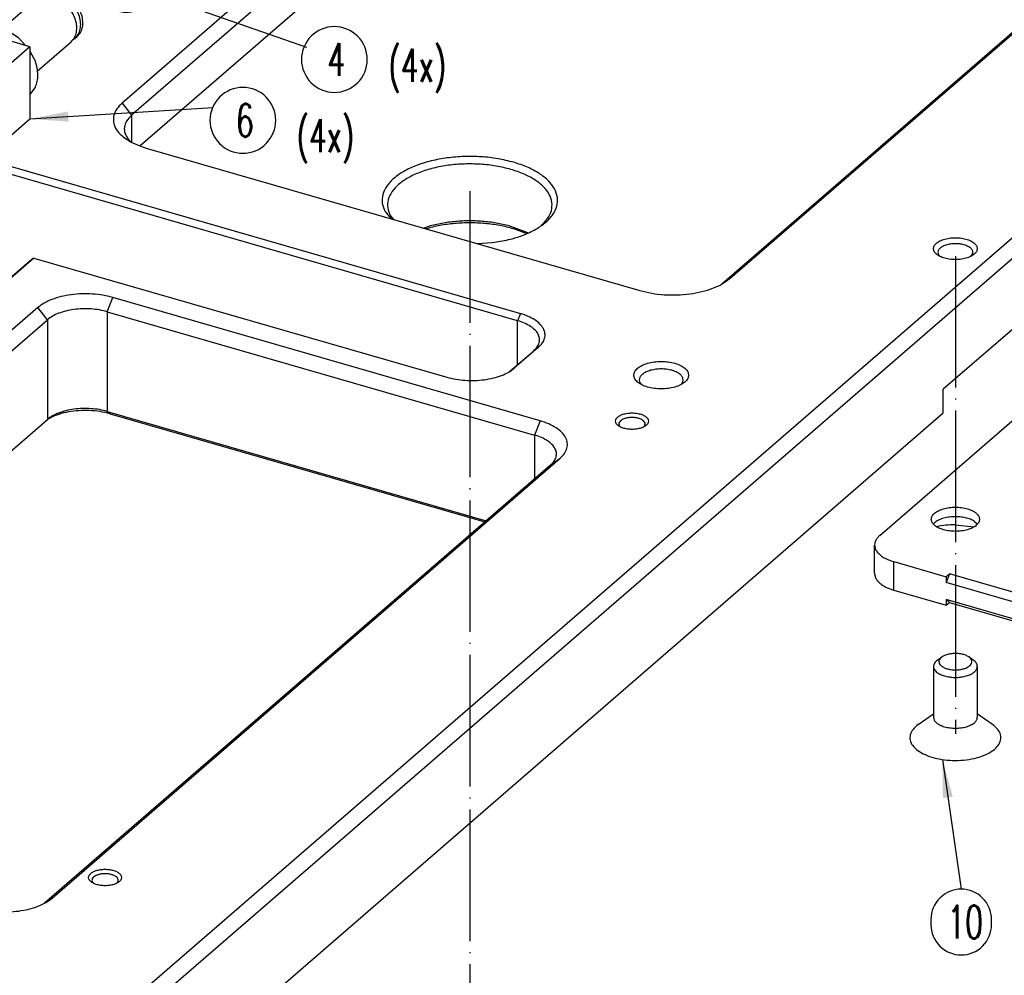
# Model space of a CAD drawing. Header units: inches. Extents: x 0 to 882, y 0 to 559.
# Tile 7 of 22: x 449 to 538, y 220 to 308. Entities that reach past the tile are written whole.
import ezdxf

# ---------------------------------------------------------------- set-up
doc = ezdxf.new("R2010")
doc.units = ezdxf.units.IN
doc.linetypes.add('DOT_CENTER', pattern=[14, 12, -1, 0, -1])
doc.layers.add('1', color=7, linetype='Continuous')
doc.styles.add('CONVERTER_12', font='txt.shx', dxfattribs={"width": 0.63})
doc.dimstyles.get("Standard").update_dxf_attribs({"dimtxt": 0.18, "dimasz": 0.18, "dimexe": 0.18, "dimexo": 0.0625, "dimgap": 0.09, "dimtad": 0, "dimtih": 1, "dimtoh": 1, "dimdec": 4, "dimzin": 0, "dimdsep": 46, "dimtxsty": 'Standard', "dimcen": 0.09, "dimadec": 0, "dimazin": 0, "dimtfac": 1, "dimtdec": 4, "dimtofl": 0, "dimtmove": 0, "dimatfit": 3, "dimfxl": 1, "dimtolj": 1, "dimtzin": 0, "dimarcsym": 0})

# ---------------------------------------------------------------- blocks, each defined once
blk = doc.blocks.new('E7018-24104', base_point=(183.177, 199.855))
at = {"color": 7, "linetype": 'Continuous'}
for p, q in [((683.422, 412.615), (450.622, 211.005)), ((451.488, 209.888), (684.288, 411.499)), ((532.988, 364.936), (457.988, 299.984)), ((533.854, 363.82), (458.854, 298.868)), ((533.854, 360.356), (459.626, 296.072)), ((513.413, 283.984), (588.413, 348.936)), ((512.698, 283.498), (587.547, 348.32)), ((602.888, 334.51), (532.888, 273.888)), ((458.565, 296.661), (458.753, 296.47)), ((460.184, 295.886), (505.217, 282.886)), ((445.382, 294.905), (494.311, 280.78)), ((494.061, 280.131), (444.757, 294.364)), ((481.973, 290.083), (482.503, 289.443)), ((482.456, 289.714), (482.737, 289.375)), ((485.951, 288.736), (485.521, 288.572)), ((494.986, 288.147), (493.451, 288.736)), ((494.829, 288.087), (493.701, 288.52)), ((490.398, 287.164), (491.771, 287.254)), ((442.423, 279.411), (449.756, 285.762)), ((449.939, 285.853), (442.639, 279.531)), ((449.939, 285.853), (449.756, 285.762)), ((449.939, 285.853), (487.611, 274.978)), ((532.445, 286.151), (532.572, 286.021)), ((535.43, 286.037), (535.577, 286.253)), ((496.103, 271.002), (457.132, 282.252)), ((450.301, 281.337), (403.961, 241.206)), ((404.827, 240.09), (451.167, 280.221)), ((456.632, 280.953), (495.603, 269.703)), ((495.958, 277.707), (493.758, 275.802)), ((493.334, 275.502), (495.525, 277.399)), ((505.226, 274.475), (505.376, 274.317)), ((509.003, 274.359), (509.141, 274.603)), ((532.888, 271.723), (532.888, 273.888)), ((451.158, 271.12), (451.45, 271.286)), ((451.488, 201.228), (532.888, 271.723)), ((456.632, 271.86), (491.192, 261.883)), ((456.882, 271.644), (491.067, 261.775)), ((410.952, 236.301), (451.167, 271.128)), ((503.353, 270.525), (503.417, 270.464)), ((505.6, 270.485), (505.636, 270.525)), ((497.067, 266.971), (450.921, 227.008)), ((451.593, 227.456), (497.933, 267.587)), ((455.293, 228.904), (455.357, 228.843)), ((457.54, 228.864), (457.576, 228.904))]:
    blk.add_line(p, q, dxfattribs=at)
at = {"color": 1, "linetype": 'Continuous'}
for p, q in [((457.988, 299.984), (458.854, 298.868)), ((458.854, 298.868), (458.854, 296.412)), ((513.413, 283.984), (512.863, 283.593)), ((456.632, 280.953), (457.132, 282.252)), ((451.167, 280.221), (450.301, 281.337)), ((451.167, 280.221), (451.167, 271.128)), ((456.632, 280.953), (456.632, 271.86)), ((494.311, 280.78), (494.061, 280.131)), ((494.061, 276.131), (494.061, 280.131)), ((495.525, 277.399), (495.958, 277.707)), ((493.345, 275.508), (493.758, 275.802)), ((456.632, 271.86), (456.882, 271.644)), ((496.103, 271.002), (495.603, 269.703)), ((495.603, 269.703), (495.603, 265.703)), ((497.067, 266.971), (497.933, 267.587)), ((451.593, 227.456), (451.134, 227.13))]:
    blk.add_line(p, q, dxfattribs=at)
at = {"color": 7, "linetype": 'Continuous'}
for points, knots in [([(457.988, 299.984), (457.814, 299.815), (457.489, 299.498), (457.201, 298.9), (457.157, 298.275), (457.37, 297.666), (457.807, 297.109), (458.443, 296.616), (459.25, 296.189), (459.861, 295.99), (460.184, 295.886)], [0, 0, 0, 0, 0.722908, 1.354863, 1.94391, 2.554972, 3.243892, 4.040889, 4.952333, 5.967924, 5.967924, 5.967924, 5.967924]), ([(458.854, 298.868), (458.688, 298.704), (458.378, 298.398), (458.151, 297.797), (458.209, 297.171), (458.442, 296.837), (458.565, 296.661)], [0, 0, 0, 0, 0.693912, 1.292185, 1.865679, 2.49845, 2.49845, 2.49845, 2.49845]), ([(493.701, 294.582), (493.227, 294.701), (492.255, 294.944), (490.736, 295.107), (489.182, 295.135), (487.646, 295.01), (486.188, 294.74), (484.861, 294.335), (483.714, 293.809), (482.787, 293.18), (482.111, 292.464), (481.725, 291.675), (481.655, 290.833), (481.866, 290.336), (481.973, 290.083)], [0, 0, 0, 0, 1.464683, 3.002333, 4.569977, 6.122568, 7.616088, 9.010758, 10.27468, 11.388552, 12.352429, 13.195036, 13.980431, 14.795181, 14.795181, 14.795181, 14.795181]), ([(491.771, 287.254), (492.263, 287.335), (493.214, 287.49), (494.54, 287.903), (495.688, 288.426), (496.615, 289.056), (497.29, 289.772), (497.679, 290.562), (497.737, 291.397), (497.453, 292.208), (496.869, 292.951), (496.023, 293.609), (494.946, 294.178), (494.131, 294.443), (493.701, 294.582)], [0, 0, 0, 0, 1.493521, 2.88819, 4.152112, 5.265985, 6.229862, 7.072469, 7.857864, 8.672614, 9.591173, 10.653835, 11.869095, 13.223216, 13.223216, 13.223216, 13.223216]), ([(493.451, 293.932), (493.006, 294.044), (492.095, 294.272), (490.671, 294.425), (489.214, 294.451), (487.775, 294.334), (486.408, 294.08), (485.164, 293.701), (484.088, 293.208), (483.219, 292.618), (482.585, 291.947), (482.224, 291.207), (482.158, 290.418), (482.356, 289.952), (482.456, 289.714)], [0, 0, 0, 0, 1.37314, 2.814688, 4.284354, 5.739908, 7.140083, 8.447586, 9.632513, 10.676769, 11.580403, 12.370347, 13.106655, 13.870483, 13.870483, 13.870483, 13.870483]), ([(496.196, 288.81), (496.413, 289.021), (496.82, 289.417), (497.179, 290.165), (497.235, 290.946), (496.969, 291.707), (496.421, 292.403), (495.627, 293.02), (494.619, 293.554), (493.854, 293.802), (493.451, 293.932)], [0, 0, 0, 0, 0.903635, 1.693579, 2.429888, 3.193716, 4.054866, 5.051112, 6.190418, 7.459907, 7.459907, 7.459907, 7.459907]), ([(493.451, 288.736), (493.057, 288.836), (492.252, 289.041), (490.994, 289.2), (489.701, 289.258), (488.407, 289.2), (487.149, 289.041), (486.344, 288.836), (485.951, 288.736)], [0, 0, 0, 0, 1.216628, 2.4907, 3.794307, 5.097914, 6.371986, 7.588613, 7.588613, 7.588613, 7.588613]), ([(493.701, 288.52), (493.281, 288.627), (492.422, 288.845), (491.081, 289.014), (489.701, 289.077), (488.321, 289.014), (486.979, 288.845), (486.12, 288.627), (485.701, 288.52)], [0, 0, 0, 0, 1.297736, 2.656746, 4.04726, 5.437774, 6.796785, 8.094521, 8.094521, 8.094521, 8.094521]), ([(535.99, 286.704), (535.972, 286.802), (535.931, 287.018), (535.658, 287.276), (535.285, 287.484), (534.808, 287.631), (534.27, 287.708), (533.711, 287.708), (533.173, 287.631), (532.697, 287.484), (532.319, 287.276), (532.06, 287.018), (531.959, 286.704), (532.06, 286.391), (532.319, 286.132), (532.697, 285.924), (533.173, 285.777), (533.711, 285.701), (534.27, 285.701), (534.808, 285.777), (535.285, 285.924), (535.658, 286.132), (535.931, 286.391), (535.972, 286.606), (535.99, 286.704)], [0, 0, 0, 0, 0.293149, 0.643799, 1.074196, 1.577203, 2.129259, 2.698518, 3.250573, 3.753581, 4.183977, 4.534627, 4.827777, 5.120926, 5.471576, 5.901972, 6.40498, 6.957035, 7.526294, 8.07835, 8.581357, 9.011754, 9.362404, 9.655553, 9.655553, 9.655553, 9.655553]), ([(535.577, 286.253), (535.583, 286.334), (535.596, 286.505), (535.419, 286.741), (535.146, 286.927), (534.777, 287.067), (534.347, 287.149), (533.888, 287.167), (533.436, 287.12), (533.03, 287.012), (532.7, 286.849), (532.471, 286.644), (532.36, 286.385), (532.417, 286.228), (532.445, 286.151)], [0, 0, 0, 0, 0.234863, 0.500549, 0.8302, 1.225882, 1.671002, 2.139361, 2.600984, 3.026951, 3.39449, 3.69388, 3.939674, 4.178998, 4.178998, 4.178998, 4.178998]), ([(505.217, 282.886), (505.573, 282.797), (506.302, 282.614), (507.441, 282.492), (508.606, 282.471), (509.758, 282.565), (510.852, 282.767), (511.845, 283.074), (512.714, 283.458), (513.19, 283.816), (513.413, 283.984)], [0, 0, 0, 0, 1.098513, 2.251751, 3.427485, 4.591929, 5.71207, 6.758073, 7.706015, 8.541419, 8.541419, 8.541419, 8.541419]), ([(457.132, 282.252), (456.835, 282.327), (456.228, 282.479), (455.279, 282.581), (454.307, 282.598), (453.348, 282.52), (452.436, 282.352), (451.608, 282.096), (450.884, 281.776), (450.487, 281.477), (450.301, 281.337)], [0, 0, 0, 0, 0.915427, 1.876459, 2.856237, 3.826606, 4.760056, 5.631724, 6.421675, 7.117845, 7.117845, 7.117845, 7.117845]), ([(456.632, 280.953), (456.395, 281.013), (455.909, 281.134), (455.149, 281.216), (454.372, 281.23), (453.604, 281.167), (452.875, 281.033), (452.213, 280.828), (451.634, 280.572), (451.316, 280.333), (451.167, 280.221)], [0, 0, 0, 0, 0.732342, 1.501167, 2.284989, 3.061284, 3.808044, 4.505378, 5.137339, 5.694275, 5.694275, 5.694275, 5.694275]), ([(495.958, 277.707), (496.088, 277.834), (496.332, 278.071), (496.548, 278.52), (496.581, 278.989), (496.421, 279.445), (496.093, 279.863), (495.617, 280.233), (495.011, 280.553), (494.553, 280.702), (494.311, 280.78)], [0, 0, 0, 0, 0.54218, 1.016146, 1.45793, 1.916227, 2.432916, 3.030663, 3.714246, 4.475938, 4.475938, 4.475938, 4.475938]), ([(495.525, 277.399), (495.641, 277.512), (495.858, 277.723), (496.049, 278.122), (496.079, 278.538), (495.937, 278.944), (495.645, 279.315), (495.222, 279.644), (494.684, 279.929), (494.276, 280.061), (494.061, 280.131)], [0, 0, 0, 0, 0.481938, 0.903241, 1.295939, 1.703314, 2.162593, 2.693924, 3.301553, 3.978613, 3.978613, 3.978613, 3.978613]), ([(487.611, 274.978), (487.877, 274.911), (488.424, 274.775), (489.278, 274.683), (490.153, 274.667), (491.016, 274.738), (491.837, 274.889), (492.581, 275.119), (493.233, 275.407), (493.59, 275.676), (493.758, 275.802)], [0, 0, 0, 0, 0.823885, 1.688813, 2.570613, 3.443946, 4.284051, 5.068553, 5.779509, 6.406062, 6.406062, 6.406062, 6.406062]), ([(509.658, 275.166), (509.639, 275.279), (509.598, 275.522), (509.311, 275.826), (508.91, 276.078), (508.392, 276.269), (507.796, 276.389), (507.158, 276.43), (506.52, 276.389), (505.924, 276.269), (505.407, 276.078), (505.001, 275.826), (504.729, 275.522), (504.625, 275.166), (504.729, 274.811), (505.001, 274.507), (505.407, 274.255), (505.924, 274.064), (506.52, 273.944), (507.158, 273.903), (507.796, 273.944), (508.392, 274.064), (508.91, 274.255), (509.311, 274.507), (509.598, 274.811), (509.639, 275.054), (509.658, 275.166)], [0, 0, 0, 0, 0.334551, 0.726039, 1.200239, 1.754805, 2.370553, 3.019001, 3.667449, 4.283197, 4.837763, 5.311962, 5.703451, 6.038002, 6.372553, 6.764041, 7.238241, 7.792807, 8.408555, 9.057003, 9.70545, 10.321198, 10.875764, 11.349964, 11.741453, 12.076003, 12.076003, 12.076003, 12.076003]), ([(509.141, 274.603), (509.15, 274.688), (509.17, 274.866), (509.02, 275.126), (508.769, 275.343), (508.421, 275.522), (507.999, 275.652), (507.525, 275.727), (507.029, 275.742), (506.541, 275.696), (506.09, 275.591), (505.704, 275.435), (505.403, 275.235), (505.206, 274.997), (505.13, 274.721), (505.194, 274.557), (505.226, 274.475)], [0, 0, 0, 0, 0.251788, 0.525341, 0.852665, 1.242874, 1.688898, 2.174197, 2.677059, 3.173718, 3.641118, 4.05979, 4.417445, 4.714389, 4.971252, 5.229839, 5.229839, 5.229839, 5.229839]), ([(456.632, 271.86), (456.395, 271.919), (455.909, 272.041), (455.149, 272.123), (454.372, 272.137), (453.604, 272.074), (452.875, 271.94), (452.213, 271.735), (451.634, 271.479), (451.316, 271.24), (451.167, 271.128)], [0, 0, 0, 0, 0.732341, 1.501166, 2.284988, 3.061283, 3.808043, 4.505377, 5.137338, 5.694274, 5.694274, 5.694274, 5.694274]), ([(456.882, 271.644), (456.584, 271.717), (455.973, 271.867), (455.02, 271.952), (454.05, 271.945), (453.108, 271.828), (452.231, 271.626), (451.702, 271.396), (451.45, 271.286)], [0, 0, 0, 0, 0.918271, 1.883986, 2.863613, 3.822432, 4.727508, 5.550871, 5.550871, 5.550871, 5.550871]), ([(505.995, 270.97), (505.981, 271.044), (505.95, 271.205), (505.746, 271.399), (505.466, 271.555), (505.108, 271.665), (504.705, 271.723), (504.285, 271.723), (503.881, 271.665), (503.525, 271.555), (503.241, 271.399), (503.047, 271.205), (502.971, 270.97), (503.047, 270.735), (503.241, 270.541), (503.525, 270.385), (503.881, 270.275), (504.285, 270.218), (504.705, 270.218), (505.108, 270.275), (505.466, 270.385), (505.746, 270.541), (505.95, 270.735), (505.981, 270.897), (505.995, 270.97)], [0, 0, 0, 0, 0.219862, 0.48285, 0.805647, 1.182902, 1.596944, 2.023888, 2.43793, 2.815186, 3.137982, 3.400971, 3.620832, 3.840694, 4.103682, 4.426479, 4.803735, 5.217776, 5.644721, 6.058762, 6.436018, 6.758815, 7.021803, 7.241665, 7.241665, 7.241665, 7.241665]), ([(505.636, 270.525), (505.662, 270.576), (505.712, 270.678), (505.673, 270.859), (505.548, 271.012), (505.354, 271.139), (505.102, 271.236), (504.809, 271.297), (504.495, 271.317), (504.18, 271.297), (503.887, 271.236), (503.636, 271.139), (503.441, 271.012), (503.316, 270.859), (503.277, 270.678), (503.328, 270.576), (503.353, 270.525)], [0, 0, 0, 0, 0.168607, 0.331617, 0.520184, 0.750054, 1.021214, 1.324139, 1.644115, 1.96409, 2.267014, 2.538174, 2.768042, 2.956608, 3.119618, 3.288226, 3.288226, 3.288226, 3.288226]), ([(497.933, 267.587), (498.078, 267.728), (498.349, 267.992), (498.588, 268.491), (498.625, 269.012), (498.448, 269.519), (498.083, 269.983), (497.554, 270.394), (496.881, 270.75), (496.371, 270.915), (496.103, 271.002)], [0, 0, 0, 0, 0.602423, 1.129052, 1.619924, 2.129142, 2.703241, 3.367404, 4.126941, 4.973265, 4.973265, 4.973265, 4.973265]), ([(497.067, 266.971), (497.183, 267.084), (497.4, 267.295), (497.591, 267.694), (497.621, 268.111), (497.479, 268.517), (497.187, 268.888), (496.764, 269.217), (496.226, 269.501), (495.818, 269.634), (495.603, 269.703)], [0, 0, 0, 0, 0.481938, 0.903241, 1.295939, 1.703313, 2.162592, 2.693922, 3.301551, 3.978611, 3.978611, 3.978611, 3.978611]), ([(457.935, 229.349), (457.921, 229.422), (457.89, 229.584), (457.686, 229.778), (457.406, 229.934), (457.048, 230.044), (456.645, 230.101), (456.225, 230.101), (455.821, 230.044), (455.465, 229.934), (455.181, 229.778), (454.987, 229.584), (454.911, 229.349), (454.987, 229.114), (455.181, 228.92), (455.465, 228.764), (455.821, 228.654), (456.225, 228.596), (456.645, 228.596), (457.048, 228.654), (457.406, 228.764), (457.686, 228.92), (457.89, 229.114), (457.921, 229.275), (457.935, 229.349)], [0, 0, 0, 0, 0.219862, 0.48285, 0.805647, 1.182902, 1.596944, 2.023888, 2.43793, 2.815186, 3.137982, 3.400971, 3.620832, 3.840694, 4.103682, 4.426479, 4.803735, 5.217776, 5.644721, 6.058762, 6.436018, 6.758815, 7.021803, 7.241665, 7.241665, 7.241665, 7.241665]), ([(457.576, 228.904), (457.602, 228.955), (457.652, 229.057), (457.613, 229.238), (457.488, 229.391), (457.294, 229.518), (457.042, 229.615), (456.749, 229.675), (456.435, 229.696), (456.12, 229.675), (455.827, 229.615), (455.576, 229.518), (455.381, 229.391), (455.256, 229.238), (455.217, 229.057), (455.268, 228.955), (455.293, 228.904)], [0, 0, 0, 0, 0.168607, 0.331617, 0.520184, 0.750053, 1.021213, 1.324138, 1.644113, 1.964089, 2.267012, 2.538171, 2.768039, 2.956605, 3.119614, 3.288222, 3.288222, 3.288222, 3.288222]), ([(444.763, 226.541), (445.059, 226.467), (445.666, 226.315), (446.616, 226.212), (447.587, 226.195), (448.547, 226.273), (449.459, 226.441), (450.286, 226.697), (451.01, 227.017), (451.407, 227.316), (451.593, 227.456)], [0, 0, 0, 0, 0.915426, 1.876456, 2.856232, 3.826599, 4.760048, 5.631715, 6.421666, 7.117836, 7.117836, 7.117836, 7.117836])]:
    blk.add_open_spline(points, degree=3, knots=knots, dxfattribs=at)
blk = doc.blocks.new('24991-0S112_1', base_point=(526.624, 248.974))
at = {"color": 7, "linetype": 'Continuous'}
for p, q in [((527.093, 260.549), (593.093, 317.707)), ((531.996, 261.606), (532.085, 261.706)), ((532.274, 261.34), (532.282, 261.343)), ((533.99, 261.524), (535.673, 261.345)), ((535.736, 261.826), (535.979, 261.595)), ((526.624, 257.076), (526.624, 259.674)), ((528.374, 258.159), (533.138, 256.784)), ((533.138, 256.784), (533.438, 257.044)), ((533.438, 257.044), (533.138, 256.264)), ((546.428, 253.294), (533.438, 257.044)), ((533.138, 256.784), (533.138, 256.264)), ((546.128, 252.514), (533.138, 256.264)), ((528.374, 255.561), (533.138, 254.186)), ((546.128, 250.955), (533.138, 254.705)), ((533.438, 254.445), (533.138, 254.705)), ((533.138, 254.705), (533.138, 254.186)), ((533.138, 254.186), (533.438, 254.445)), ((533.438, 254.445), (546.428, 250.695))]:
    blk.add_line(p, q, dxfattribs=at)
at = {"color": 1, "linetype": 'Continuous'}
blk.add_line((528.374, 255.561), (528.374, 258.159), dxfattribs=at)
at = {"color": 7, "linetype": 'Continuous'}
for points, knots in [([(531.79, 262.022), (531.807, 261.924), (531.844, 261.71), (532.096, 261.442), (532.448, 261.22), (532.905, 261.052), (533.429, 260.946), (533.99, 260.91), (534.552, 260.946), (535.077, 261.052), (535.531, 261.22), (535.888, 261.442), (536.128, 261.71), (536.219, 262.022), (536.128, 262.335), (535.888, 262.603), (535.531, 262.825), (535.077, 262.993), (534.552, 263.099), (533.99, 263.135), (533.429, 263.099), (532.905, 262.993), (532.448, 262.825), (532.096, 262.603), (531.844, 262.335), (531.807, 262.121), (531.79, 262.022)], [0, 0, 0, 0, 0.294405, 0.638915, 1.05621, 1.544228, 2.086087, 2.656721, 3.227355, 3.769213, 4.257231, 4.674527, 5.019037, 5.313441, 5.607846, 5.952356, 6.369652, 6.85767, 7.399528, 7.970162, 8.540796, 9.082655, 9.570673, 9.987968, 10.332478, 10.626883, 10.626883, 10.626883, 10.626883]), ([(535.736, 261.826), (535.612, 261.895), (535.348, 262.041), (534.887, 262.171), (534.38, 262.25), (533.848, 262.265), (533.325, 262.217), (532.842, 262.105), (532.419, 261.948), (532.191, 261.783), (532.085, 261.706)], [0, 0, 0, 0, 0.423711, 0.904352, 1.424701, 1.962647, 2.494139, 2.995828, 3.447798, 3.83695, 3.83695, 3.83695, 3.83695]), ([(533.99, 261.524), (533.698, 261.517), (533.124, 261.503), (532.56, 261.395), (532.282, 261.343)], [0, 0, 0, 0, 0.874436, 1.720451, 1.720451, 1.720451, 1.720451]), ([(527.093, 260.549), (527.023, 260.483), (526.889, 260.357), (526.74, 260.137), (526.643, 259.909), (526.63, 259.751), (526.624, 259.674)], [0, 0, 0, 0, 0.288361, 0.550359, 0.791985, 1.022361, 1.022361, 1.022361, 1.022361]), ([(526.624, 259.674), (526.635, 259.571), (526.658, 259.356), (526.834, 259.055), (527.097, 258.778), (527.453, 258.531), (527.885, 258.316), (528.206, 258.213), (528.374, 258.159)], [0, 0, 0, 0, 0.308501, 0.642794, 1.02083, 1.450821, 1.933138, 2.462637, 2.462637, 2.462637, 2.462637]), ([(526.624, 257.076), (526.635, 256.973), (526.658, 256.758), (526.834, 256.456), (527.097, 256.18), (527.453, 255.933), (527.885, 255.718), (528.206, 255.615), (528.374, 255.561)], [0, 0, 0, 0, 0.308501, 0.642795, 1.020832, 1.450824, 1.933142, 2.462642, 2.462642, 2.462642, 2.462642])]:
    blk.add_open_spline(points, degree=3, knots=knots, dxfattribs=at)
blk = doc.blocks.new('0515-2043_M4x8_4', base_point=(529.788, 240.008))
at = {"color": 7, "linetype": 'Continuous'}
for p, q in [((532.357, 249.176), (532.766, 249.465)), ((535.623, 249.176), (535.215, 249.465)), ((531.99, 248.599), (531.99, 243.966)), ((535.99, 248.599), (535.99, 243.966)), ((530.602, 243.302), (531.99, 244.284)), ((537.379, 243.302), (535.99, 244.284))]:
    blk.add_line(p, q, dxfattribs=at)
for points, knots in [([(535.215, 249.465), (535.122, 249.52), (534.921, 249.637), (534.562, 249.734), (534.166, 249.787), (533.757, 249.781), (533.362, 249.727), (533.121, 249.639), (533.005, 249.598)], [0, 0, 0, 0, 0.323255, 0.696688, 1.102937, 1.519479, 1.92234, 2.289492, 2.289492, 2.289492, 2.289492]), ([(532.357, 249.176), (532.303, 249.134), (532.2, 249.055), (532.083, 248.911), (532.005, 248.758), (531.995, 248.651), (531.99, 248.599)], [0, 0, 0, 0, 0.205613, 0.3889479, 0.5542931, 0.7093677, 0.7093677, 0.7093677, 0.7093677]), ([(532.766, 249.465), (532.697, 249.41), (532.572, 249.309), (532.474, 249.09), (532.508, 248.862), (532.662, 248.664), (532.904, 248.502), (533.221, 248.378), (533.592, 248.3), (533.99, 248.273), (534.389, 248.3), (534.76, 248.378), (535.076, 248.502), (535.319, 248.664), (535.473, 248.862), (535.507, 249.09), (535.409, 249.309), (535.284, 249.41), (535.215, 249.465)], [0, 0, 0, 0, 0.261415, 0.478134, 0.683859, 0.919992, 1.208712, 1.550885, 1.934426, 2.340225, 2.746023, 3.129564, 3.471737, 3.760457, 3.996589, 4.202314, 4.419033, 4.680448, 4.680448, 4.680448, 4.680448]), ([(533.005, 249.598), (532.962, 249.578), (532.879, 249.54), (532.802, 249.489), (532.766, 249.465)], [0, 0, 0, 0, 0.1422934, 0.2741996, 0.2741996, 0.2741996, 0.2741996]), ([(535.99, 248.599), (535.986, 248.651), (535.976, 248.758), (535.898, 248.911), (535.781, 249.055), (535.678, 249.134), (535.623, 249.176)], [0, 0, 0, 0, 0.1550742, 0.320419, 0.5037535, 0.7093659, 0.7093659, 0.7093659, 0.7093659]), ([(531.99, 248.599), (531.996, 248.542), (532.008, 248.424), (532.101, 248.258), (532.241, 248.103), (532.362, 248.02), (532.427, 247.976)], [0, 0, 0, 0, 0.169872, 0.353029, 0.5589415, 0.7922295, 0.7922295, 0.7922295, 0.7922295]), ([(532.427, 247.976), (532.542, 247.914), (532.789, 247.782), (533.214, 247.668), (533.681, 247.601), (534.167, 247.593), (534.643, 247.643), (535.08, 247.749), (535.456, 247.904), (535.745, 248.1), (535.948, 248.333), (535.977, 248.515), (535.99, 248.599)], [0, 0, 0, 0, 0.391909, 0.835111, 1.313176, 1.805394, 2.289485, 2.74406, 3.151217, 3.499815, 3.79039, 4.042139, 4.042139, 4.042139, 4.042139]), ([(531.99, 243.966), (532.006, 243.876), (532.039, 243.682), (532.268, 243.438), (532.589, 243.237), (533.003, 243.083), (533.48, 242.987), (533.99, 242.955), (534.501, 242.987), (534.978, 243.083), (535.392, 243.237), (535.713, 243.438), (535.942, 243.682), (535.975, 243.876), (535.99, 243.966)], [0, 0, 0, 0, 0.267641, 0.580831, 0.96019, 1.403843, 1.896441, 2.415199, 2.933957, 3.426556, 3.870209, 4.249569, 4.562761, 4.830401, 4.830401, 4.830401, 4.830401]), ([(530.602, 243.302), (530.432, 243.165), (530.118, 242.914), (529.837, 242.398), (529.827, 241.846), (530.094, 241.33), (530.58, 240.887), (531.251, 240.519), (532.074, 240.241), (533.004, 240.068), (533.99, 240.009), (534.977, 240.068), (535.907, 240.241), (536.73, 240.519), (537.401, 240.887), (537.886, 241.33), (538.154, 241.846), (538.143, 242.398), (537.863, 242.914), (537.549, 243.165), (537.379, 243.302)], [0, 0, 0, 0, 0.650663, 1.19807, 1.70094, 2.243028, 2.885767, 3.649338, 4.52359, 5.480137, 6.480225, 7.480313, 8.436861, 9.311113, 10.074685, 10.717425, 11.259513, 11.762383, 12.30979, 12.960452, 12.960452, 12.960452, 12.960452])]:
    blk.add_open_spline(points, degree=3, knots=knots, dxfattribs=at)
at = {"layer": '1', "color": 1, "linetype": 'DOT_CENTER'}
blk.add_line((533.99, 286.035), (533.99, 242.466), dxfattribs=at)
blk = doc.blocks.new('stiff_handles', base_point=(239.872, 240.008))
for name, p in [('24991-0S112_1', (526.624, 248.974)), ('0515-2043_M4x8_4', (529.788, 240.008))]:
    blk.add_blockref(name, p)
blk = doc.blocks.new('bushing_E7018-21702_1', base_point=(479.701, 150.022))
at = {"layer": '1', "color": 1, "linetype": 'DOT_CENTER'}
blk.add_line((489.701, 291.949), (489.701, 161.836), dxfattribs=at)
blk = doc.blocks.new('bushings_pogotower', base_point=(303.299, 150.022))
blk.add_blockref('bushing_E7018-21702_1', (479.701, 150.022))
blk = doc.blocks.new('washer1__6', base_point=(463.489, 317.145))
at = {"color": 7, "linetype": 'Continuous'}
for p, q in [((464.602, 323.469), (464.302, 323.209)), ((465.662, 321.484), (465.812, 321.769)), ((467.871, 319.391), (467.567, 319.283)), ((469.381, 317.951), (469.081, 317.691))]:
    blk.add_line(p, q, dxfattribs=at)
for points, knots in [([(469.081, 317.691), (469.225, 317.84), (469.517, 318.142), (469.772, 318.748), (469.878, 319.424), (469.821, 320.15), (469.611, 320.886), (469.257, 321.6), (468.778, 322.257), (468.196, 322.825), (467.54, 323.277), (466.841, 323.59), (466.131, 323.75), (465.447, 323.742), (464.811, 323.577), (464.47, 323.33), (464.302, 323.209)], [0, 0, 0, 0, 0.615987, 1.254468, 1.931598, 2.654032, 3.419091, 4.21669, 5.031787, 5.846883, 6.644482, 7.409542, 8.131976, 8.809106, 9.447587, 10.063574, 10.063574, 10.063574, 10.063574]), ([(469.381, 317.951), (469.525, 318.099), (469.817, 318.402), (470.072, 319.008), (470.178, 319.684), (470.121, 320.409), (469.911, 321.146), (469.557, 321.86), (469.078, 322.517), (468.496, 323.085), (467.84, 323.537), (467.141, 323.85), (466.431, 324.01), (465.747, 324.002), (465.111, 323.836), (464.77, 323.59), (464.602, 323.469)], [0, 0, 0, 0, 0.615987, 1.254468, 1.931598, 2.654032, 3.419092, 4.216691, 5.031787, 5.846884, 6.644482, 7.409542, 8.131976, 8.809106, 9.447587, 10.063574, 10.063574, 10.063574, 10.063574]), ([(464.302, 323.209), (464.143, 323.041), (463.817, 322.696), (463.565, 321.995), (463.5, 321.219), (463.638, 320.397), (463.96, 319.583), (464.449, 318.823), (465.075, 318.161), (465.8, 317.644), (466.58, 317.279), (467.129, 317.202), (467.395, 317.165)], [0, 0, 0, 0, 0.689175, 1.409275, 2.180615, 3.008492, 3.884564, 4.790699, 5.703336, 6.5978, 7.452582, 8.253695, 8.253695, 8.253695, 8.253695]), ([(467.739, 319.24), (467.817, 319.326), (467.979, 319.502), (468.083, 319.866), (468.08, 320.264), (467.964, 320.676), (467.75, 321.067), (467.453, 321.41), (467.096, 321.678), (466.706, 321.85), (466.311, 321.912), (465.941, 321.855), (465.629, 321.677), (465.408, 321.393), (465.299, 321.035), (465.304, 320.635), (465.419, 320.225), (465.633, 319.833), (465.93, 319.49), (466.286, 319.222), (466.677, 319.049), (467.07, 318.989), (467.446, 319.04), (467.643, 319.175), (467.739, 319.24)], [0, 0, 0, 0, 0.344235, 0.707991, 1.102417, 1.52771, 1.975141, 2.430548, 2.877978, 3.303272, 3.697697, 4.061453, 4.405688, 4.749924, 5.11368, 5.508105, 5.933399, 6.380829, 6.836236, 7.283667, 7.70896, 8.103386, 8.467142, 8.811377, 8.811377, 8.811377, 8.811377]), ([(465.662, 321.484), (465.636, 321.36), (465.581, 321.1), (465.65, 320.689), (465.813, 320.285), (466.072, 319.914), (466.402, 319.605), (466.778, 319.385), (467.176, 319.258), (467.44, 319.275), (467.567, 319.283)], [0, 0, 0, 0, 0.378364, 0.788802, 1.22666, 1.680037, 2.13343, 2.57133, 2.981828, 3.360252, 3.360252, 3.360252, 3.360252]), ([(467.395, 317.165), (467.554, 317.163), (467.866, 317.158), (468.317, 317.256), (468.733, 317.425), (468.966, 317.603), (469.081, 317.691)], [0, 0, 0, 0, 0.476765, 0.933575, 1.375303, 1.808885, 1.808885, 1.808885, 1.808885])]:
    blk.add_open_spline(points, degree=3, knots=knots, dxfattribs=at)
blk = doc.blocks.new('23796-0S111__7', base_point=(435.251, 291.83))
at = {"color": 7, "linetype": 'Continuous'}
for p, q in [((450.055, 309.349), (446.956, 306.666)), ((450.258, 309.489), (450.405, 309.652)), ((450.405, 309.652), (450.605, 309.826)), ((443.001, 307.024), (435.251, 300.312)), ((449.582, 305.124), (443.001, 307.024)), ((444.957, 306.459), (445.16, 306.59)), ((448.52, 305.932), (449.183, 305.239)), ((450.235, 302.891), (453.328, 305.57)), ((453.678, 305.873), (453.455, 305.718)), ((453.678, 305.873), (453.878, 306.046)), ((449.582, 305.124), (441.832, 298.412)), ((449.582, 305.124), (449.582, 298.542)), ((449.582, 304.717), (450.079, 303.771)), ((442.705, 303.061), (442.719, 302.951)), ((445.861, 302.979), (445.837, 303.163)), ((450.079, 301.456), (449.582, 300.773)), ((435.251, 300.312), (435.251, 293.73)), ((435.251, 300.312), (441.832, 298.412)), ((438.705, 299.597), (438.719, 299.487)), ((441.861, 299.515), (441.837, 299.699)), ((441.832, 291.83), (449.582, 298.542)), ((441.832, 298.412), (441.832, 291.83)), ((441.832, 291.83), (435.251, 293.73))]:
    blk.add_line(p, q, dxfattribs=at)
for points, knots in [([(453.678, 305.873), (453.791, 305.994), (454.024, 306.242), (454.194, 306.75), (454.224, 307.31), (454.105, 307.899), (453.85, 308.475), (453.475, 309.004), (453.005, 309.451), (452.471, 309.786), (451.905, 309.988), (451.346, 310.038), (450.819, 309.942), (450.541, 309.747), (450.405, 309.652)], [0, 0, 0, 0, 0.492706, 1.009304, 1.564859, 2.162245, 2.793623, 3.443817, 4.094011, 4.725389, 5.322776, 5.878331, 6.394929, 6.887634, 6.887634, 6.887634, 6.887634]), ([(453.878, 306.046), (453.991, 306.167), (454.224, 306.415), (454.394, 306.923), (454.424, 307.483), (454.305, 308.072), (454.05, 308.648), (453.675, 309.177), (453.205, 309.624), (452.671, 309.959), (452.105, 310.161), (451.546, 310.211), (451.019, 310.115), (450.741, 309.921), (450.605, 309.826)], [0, 0, 0, 0, 0.492706, 1.009304, 1.564859, 2.162245, 2.793623, 3.443817, 4.094011, 4.725388, 5.322774, 5.878329, 6.394926, 6.887632, 6.887632, 6.887632, 6.887632]), ([(453.328, 305.57), (453.441, 305.691), (453.674, 305.939), (453.844, 306.447), (453.874, 307.007), (453.755, 307.596), (453.5, 308.172), (453.125, 308.701), (452.655, 309.147), (452.121, 309.482), (451.555, 309.685), (450.996, 309.735), (450.469, 309.639), (450.191, 309.444), (450.055, 309.349)], [0, 0, 0, 0, 0.492706, 1.009304, 1.564858, 2.162245, 2.793623, 3.443817, 4.094011, 4.72539, 5.322776, 5.878331, 6.394929, 6.887635, 6.887635, 6.887635, 6.887635]), ([(448.52, 305.932), (448.34, 306.062), (447.985, 306.318), (447.401, 306.593), (446.81, 306.768), (446.226, 306.828), (445.665, 306.783), (445.326, 306.654), (445.16, 306.59)], [0, 0, 0, 0, 0.665569, 1.309201, 1.924657, 2.508899, 3.06296, 3.592448, 3.592448, 3.592448, 3.592448]), ([(447.491, 304.342), (447.467, 304.485), (447.414, 304.796), (447.047, 305.186), (446.534, 305.509), (445.871, 305.754), (445.108, 305.907), (444.291, 305.96), (443.475, 305.907), (442.711, 305.754), (442.05, 305.509), (441.531, 305.186), (441.182, 304.796), (441.05, 304.342), (441.182, 303.887), (441.531, 303.498), (442.05, 303.175), (442.711, 302.93), (443.475, 302.777), (444.291, 302.724), (445.108, 302.777), (445.871, 302.93), (446.534, 303.175), (447.047, 303.498), (447.414, 303.887), (447.467, 304.198), (447.491, 304.342)], [0, 0, 0, 0, 0.428225, 0.92933, 1.536306, 2.24615, 3.034308, 3.864321, 4.694334, 5.482492, 6.192336, 6.799312, 7.300417, 7.728642, 8.156867, 8.657972, 9.264948, 9.974793, 10.76295, 11.592963, 12.422976, 13.211134, 13.920978, 14.527954, 15.029059, 15.457284, 15.457284, 15.457284, 15.457284]), ([(445.837, 303.163), (445.784, 303.235), (445.666, 303.393), (445.379, 303.554), (445.027, 303.678), (444.619, 303.749), (444.188, 303.764), (443.766, 303.722), (443.379, 303.626), (443.061, 303.48), (442.814, 303.3), (442.739, 303.135), (442.705, 303.061)], [0, 0, 0, 0, 0.264277, 0.587129, 0.965699, 1.384704, 1.822292, 2.254004, 2.656183, 3.009536, 3.303779, 3.545009, 3.545009, 3.545009, 3.545009]), ([(450.079, 301.456), (450.141, 301.628), (450.268, 301.981), (450.311, 302.562), (450.261, 303.169), (450.141, 303.567), (450.079, 303.771)], [0, 0, 0, 0, 0.54653, 1.122159, 1.729153, 2.365522, 2.365522, 2.365522, 2.365522]), ([(443.491, 300.878), (443.467, 301.021), (443.414, 301.332), (443.047, 301.722), (442.534, 302.044), (441.871, 302.289), (441.108, 302.443), (440.291, 302.496), (439.475, 302.443), (438.711, 302.289), (438.05, 302.044), (437.531, 301.722), (437.182, 301.332), (437.05, 300.878), (437.182, 300.423), (437.531, 300.034), (438.05, 299.711), (438.711, 299.466), (439.475, 299.312), (440.291, 299.26), (441.108, 299.312), (441.871, 299.466), (442.534, 299.711), (443.047, 300.034), (443.414, 300.423), (443.467, 300.734), (443.491, 300.878)], [0, 0, 0, 0, 0.428225, 0.92933, 1.536306, 2.24615, 3.034308, 3.864321, 4.694334, 5.482492, 6.192336, 6.799312, 7.300417, 7.728642, 8.156867, 8.657972, 9.264948, 9.974793, 10.76295, 11.592963, 12.422976, 13.211134, 13.920978, 14.527954, 15.029059, 15.457284, 15.457284, 15.457284, 15.457284]), ([(441.837, 299.699), (441.784, 299.771), (441.666, 299.929), (441.379, 300.09), (441.027, 300.214), (440.619, 300.285), (440.188, 300.3), (439.766, 300.258), (439.379, 300.162), (439.061, 300.016), (438.814, 299.836), (438.739, 299.671), (438.705, 299.597)], [0, 0, 0, 0, 0.264277, 0.58713, 0.9657, 1.384706, 1.822294, 2.254005, 2.656183, 3.009536, 3.303778, 3.545009, 3.545009, 3.545009, 3.545009])]:
    blk.add_open_spline(points, degree=3, knots=knots, dxfattribs=at)
blk = doc.blocks.new('bearing_HK0509__8', base_point=(453.416, 308.283))
at = {"color": 7, "linetype": 'Continuous'}
for p, q in [((459.282, 319.711), (459.516, 319.782)), ((459.516, 319.782), (459.777, 319.84)), ((459.777, 319.84), (460.002, 319.869)), ((460.002, 319.869), (460.251, 319.885)), ((460.251, 319.885), (460.503, 319.884)), ((460.503, 319.884), (460.758, 319.866)), ((460.758, 319.866), (460.897, 319.847)), ((460.897, 319.847), (461.013, 319.83)), ((461.013, 319.83), (461.267, 319.776)), ((461.267, 319.776), (461.52, 319.706)), ((454.445, 315.798), (458.345, 319.175)), ((458.345, 319.175), (458.436, 319.248)), ((458.436, 319.248), (458.631, 319.389)), ((458.631, 319.389), (458.694, 319.428)), ((458.694, 319.428), (458.825, 319.508)), ((458.825, 319.508), (458.838, 319.515)), ((458.838, 319.515), (458.973, 319.584)), ((458.973, 319.584), (459.055, 319.623)), ((459.055, 319.623), (459.282, 319.711)), ((461.52, 319.706), (461.772, 319.622)), ((461.772, 319.622), (462.021, 319.522)), ((462.021, 319.522), (462.266, 319.407)), ((462.266, 319.407), (462.507, 319.279)), ((462.507, 319.279), (462.742, 319.137)), ((462.742, 319.137), (463.193, 318.813)), ((463.193, 318.813), (463.408, 318.633)), ((463.408, 318.633), (463.614, 318.442)), ((463.614, 318.442), (463.811, 318.241)), ((463.811, 318.241), (463.998, 318.031)), ((463.998, 318.031), (464.174, 317.812)), ((464.174, 317.812), (464.34, 317.584)), ((464.34, 317.584), (464.494, 317.35)), ((464.494, 317.35), (464.71, 316.968)), ((464.71, 316.968), (464.868, 316.634)), ((464.868, 316.634), (464.879, 316.612)), ((464.879, 316.612), (464.979, 316.357)), ((464.979, 316.357), (465.065, 316.099)), ((453.951, 315.234), (453.896, 315.152)), ((454.033, 315.352), (453.951, 315.234)), ((454.043, 315.364), (454.033, 315.352)), ((454.143, 315.486), (454.043, 315.364)), ((454.187, 315.539), (454.143, 315.486)), ((454.354, 315.713), (454.187, 315.539)), ((454.377, 315.733), (454.354, 315.713)), ((454.445, 315.798), (454.377, 315.733)), ((465.065, 316.099), (465.137, 315.839)), ((465.137, 315.839), (465.193, 315.578)), ((465.193, 315.578), (465.234, 315.317)), ((465.234, 315.317), (465.259, 315.057)), ((453.583, 314.476), (453.52, 314.249)), ((453.674, 314.718), (453.583, 314.476)), ((453.777, 314.94), (453.674, 314.718)), ((453.896, 315.152), (453.777, 314.94)), ((465.259, 314.542), (465.233, 314.29)), ((465.259, 315.057), (465.269, 314.798)), ((465.269, 314.798), (465.259, 314.542)), ((453.417, 313.499), (453.416, 313.369)), ((453.435, 313.754), (453.417, 313.499)), ((453.469, 314.004), (453.435, 313.754)), ((453.52, 314.249), (453.469, 314.004)), ((465.055, 313.566), (464.959, 313.339)), ((465.099, 313.695), (465.055, 313.566)), ((465.132, 313.8), (465.099, 313.695)), ((465.191, 314.042), (465.132, 313.8)), ((465.233, 314.29), (465.191, 314.042)), ((453.416, 313.369), (453.417, 313.242)), ((453.417, 313.242), (453.434, 312.982)), ((453.434, 312.982), (453.467, 312.721)), ((453.467, 312.721), (453.516, 312.46)), ((464.414, 312.542), (464.237, 312.372)), ((464.575, 312.722), (464.414, 312.542)), ((464.584, 312.734), (464.575, 312.722)), ((464.733, 312.934), (464.584, 312.734)), ((464.848, 313.122), (464.733, 312.934)), ((464.959, 313.339), (464.848, 313.122)), ((453.516, 312.46), (453.58, 312.2)), ((453.58, 312.2), (453.659, 311.941)), ((453.659, 311.941), (453.752, 311.685)), ((453.752, 311.685), (453.86, 311.431)), ((464.237, 312.372), (460.337, 308.994)), ((453.86, 311.431), (454.117, 310.939)), ((454.117, 310.939), (454.264, 310.701)), ((454.264, 310.701), (454.424, 310.47)), ((454.424, 310.47), (454.596, 310.247)), ((454.596, 310.247), (454.778, 310.032)), ((454.778, 310.032), (454.97, 309.826)), ((454.97, 309.826), (455.171, 309.63)), ((455.171, 309.63), (455.381, 309.445)), ((455.381, 309.445), (455.721, 309.183)), ((455.721, 309.183), (456.036, 308.974)), ((456.036, 308.974), (456.058, 308.96)), ((456.058, 308.96), (456.296, 308.825)), ((460.151, 308.849), (460.337, 308.994)), ((456.296, 308.825), (456.539, 308.703)), ((456.539, 308.703), (456.786, 308.596)), ((456.786, 308.596), (457.036, 308.503)), ((457.036, 308.503), (457.289, 308.426)), ((457.289, 308.426), (457.543, 308.364)), ((457.543, 308.364), (458.009, 308.297)), ((458.009, 308.297), (458.052, 308.292)), ((458.052, 308.292), (458.306, 308.283)), ((458.306, 308.283), (458.557, 308.29)), ((458.557, 308.29), (458.805, 308.314)), ((458.805, 308.314), (458.905, 308.331)), ((458.905, 308.331), (459.048, 308.358)), ((459.048, 308.358), (459.285, 308.421)), ((459.285, 308.421), (459.516, 308.5)), ((459.516, 308.5), (459.71, 308.584)), ((459.71, 308.584), (459.934, 308.706)), ((459.934, 308.706), (459.95, 308.715)), ((459.95, 308.715), (460.151, 308.849))]:
    blk.add_line(p, q, dxfattribs=at)
at = {"color": 1, "linetype": 'Continuous'}
blk.add_line((464.24, 312.374), (464.237, 312.372), dxfattribs=at)
for points, knots in [([(464.399, 312.525), (464.556, 312.718), (464.877, 313.112), (465.134, 313.861), (465.22, 314.684), (465.117, 315.556), (464.839, 316.435), (464.396, 317.282), (463.811, 318.059), (463.109, 318.73), (462.323, 319.265), (461.488, 319.639), (460.639, 319.836), (459.82, 319.838), (459.053, 319.659), (458.633, 319.379), (458.426, 319.242)], [0, 0, 0, 0, 0.741036, 1.514004, 2.334568, 3.207809, 4.128971, 5.085674, 6.060535, 7.033788, 7.985876, 8.900037, 9.764939, 10.577271, 11.343817, 12.081816, 12.081816, 12.081816, 12.081816]), ([(460.337, 308.994), (460.51, 309.171), (460.86, 309.532), (461.173, 310.249), (461.314, 311.05), (461.267, 311.913), (461.041, 312.794), (460.646, 313.655), (460.101, 314.457), (459.431, 315.164), (458.666, 315.743), (457.841, 316.168), (456.992, 316.419), (456.16, 316.479), (455.371, 316.359), (454.923, 316.113), (454.703, 315.994)], [0, 0, 0, 0, 0.736118, 1.497604, 2.303064, 3.16082, 4.068889, 5.016911, 5.988711, 6.964945, 7.925698, 8.853074, 9.73382, 10.561963, 11.341127, 12.08558, 12.08558, 12.08558, 12.08558]), ([(459.645, 309.188), (459.809, 309.361), (460.145, 309.713), (460.416, 310.426), (460.502, 311.218), (460.387, 312.061), (460.086, 312.904), (459.615, 313.701), (459.001, 314.41), (458.279, 314.99), (457.488, 315.409), (456.671, 315.642), (455.872, 315.673), (455.136, 315.496), (454.513, 315.114), (454.045, 314.551), (453.765, 313.849), (453.682, 313.053), (453.796, 312.211), (454.097, 311.368), (454.568, 310.571), (455.182, 309.862), (455.904, 309.282), (456.695, 308.864), (457.513, 308.63), (458.309, 308.601), (459.054, 308.768), (459.45, 309.05), (459.645, 309.188)], [0, 0, 0, 0, 0.709113, 1.44793, 2.236611, 3.081533, 3.9762, 4.904532, 5.844718, 6.773051, 7.667718, 8.51264, 9.301321, 10.040138, 10.74925, 11.458363, 12.19718, 12.985861, 13.830783, 14.72545, 15.653783, 16.593969, 17.522301, 18.416968, 19.26189, 20.050571, 20.789388, 21.498501, 21.498501, 21.498501, 21.498501]), ([(454.703, 315.994), (454.673, 315.973), (454.613, 315.932), (454.555, 315.887), (454.526, 315.865)], [0, 0, 0, 0, 0.1095737, 0.2189732, 0.2189732, 0.2189732, 0.2189732])]:
    blk.add_open_spline(points, degree=3, knots=knots, dxfattribs=at)
at = {"color": 7, "linetype": 'Continuous'}
for points, knots in [([(458.426, 319.242), (458.413, 319.231), (458.385, 319.209), (458.359, 319.187), (458.345, 319.175)], [0, 0, 0, 0, 0.0526441, 0.1052782, 0.1052782, 0.1052782, 0.1052782]), ([(454.361, 315.721), (454.335, 315.696), (454.283, 315.645), (454.234, 315.591), (454.209, 315.564)], [0, 0, 0, 0, 0.1094062, 0.2189932, 0.2189932, 0.2189932, 0.2189932]), ([(454.526, 315.865), (454.513, 315.854), (454.485, 315.832), (454.459, 315.809), (454.445, 315.798)], [0, 0, 0, 0, 0.0526409, 0.1052719, 0.1052719, 0.1052719, 0.1052719]), ([(458.728, 310.246), (458.841, 310.367), (459.074, 310.615), (459.244, 311.123), (459.274, 311.683), (459.155, 312.272), (458.9, 312.849), (458.525, 313.377), (458.055, 313.824), (457.521, 314.159), (456.956, 314.361), (456.395, 314.414), (455.875, 314.309), (455.435, 314.048), (455.115, 313.651), (454.937, 313.151), (454.909, 312.588), (455.028, 312), (455.283, 311.423), (455.658, 310.895), (456.128, 310.448), (456.662, 310.113), (457.228, 309.911), (457.786, 309.861), (458.313, 309.957), (458.592, 310.151), (458.728, 310.246)], [0, 0, 0, 0, 0.492706, 1.009303, 1.564858, 2.162244, 2.793622, 3.443816, 4.09401, 4.725387, 5.322773, 5.878328, 6.394926, 6.887631, 7.380337, 7.896935, 8.452489, 9.049875, 9.681253, 10.331447, 10.981641, 11.613019, 12.210405, 12.76596, 13.282557, 13.775263, 13.775263, 13.775263, 13.775263]), ([(464.24, 312.374), (464.268, 312.399), (464.322, 312.447), (464.374, 312.499), (464.399, 312.525)], [0, 0, 0, 0, 0.109315, 0.2187223, 0.2187223, 0.2187223, 0.2187223])]:
    blk.add_open_spline(points, degree=3, knots=knots, dxfattribs=at)
blk = doc.blocks.new('bearing_assy2_7', base_point=(435.251, 291.83))
for name, p in [('washer1__6', (463.489, 317.145)), ('bearing_HK0509__8', (453.416, 308.283)), ('23796-0S111__7', (435.251, 291.83))]:
    blk.add_blockref(name, p)
blk = doc.blocks.new('bearings', base_point=(209.549, 180.191))
blk.add_blockref('bearing_assy2_7', (435.251, 291.83))
blk = doc.blocks.new('smallparts', base_point=(209.549, 150.022))
for name, p in [('bearings', (209.549, 180.191)), ('stiff_handles', (239.872, 240.008)), ('bushings_pogotower', (303.299, 150.022))]:
    blk.add_blockref(name, p)
blk = doc.blocks.new('E7018-64104_wpi_small_stiffener_assy', base_point=(183.177, 150.022))
for name, p in [('E7018-24104', (183.177, 199.855)), ('smallparts', (209.549, 150.022))]:
    blk.add_blockref(name, p)
blk = doc.blocks.new('gen1', base_point=(419, 242))
at = {"layer": '1', "color": 1}
for points in [[(477.348, 300.961), (477.348, 300.961, 0.414214), (480.348, 303.961), (480.348, 303.961, 0.414214), (477.348, 306.961), (477.348, 306.961, 0.414214), (474.348, 303.961), (474.348, 303.961, 0.414214)], [(469, 295.41), (469, 295.41, 0.414214), (472, 298.41), (472, 298.41, 0.414214), (469, 301.41), (469, 301.41, 0.414214), (466, 298.41), (466, 298.41, 0.414214)], [(534.522, 222.283), (534.522, 222.283, 0.414214), (537.282, 225.043), (537.282, 225.523, 0.414214), (534.522, 228.283), (534.522, 228.283, 0.414214), (531.762, 225.523), (531.762, 225.043, 0.414214)]]:
    blk.add_lwpolyline(points, format="xyb", close=True, dxfattribs=at)
at = {"layer": '1', "color": 3}
for points in [[(453.047, 299.217), (453.104, 298.297), (449.582, 298.542)], [(533.76, 236.719), (532.848, 236.586), (532.801, 240.116)]]:
    blk.add_solid(points, dxfattribs=at)
blk.add_blockref('E7018-64104_wpi_small_stiffener_assy', (183.177, 150.022))
at = {"layer": '1', "color": 1, "style": 'CONVERTER_12', "width": 0.63}
for s, p in [('4', (476.718, 302.461)), ('(4x)', (482.284, 301.92)), ('6', (468.37, 296.91)), ('(4x)', (473.907, 295.51)), ('10', (533.262, 223.783))]:
    blk.add_text(s, height=3, dxfattribs=at).set_placement(p)
at = {"layer": '1', "color": 3, "linetype": 'Continuous', "has_arrowhead": 0}
for points in [[(461.281, 309.811), (474.805, 305.086)], [(449.582, 298.542), (466.29, 299.571)], [(532.801, 240.116), (534.522, 228.283)]]:
    blk.add_leader(points, dimstyle='Standard', dxfattribs=at)
blk = doc.blocks.new('1')
blk.add_blockref('gen1', (419, 242))

msp = doc.modelspace()

# ---------------------------------------------------------------- block references
at = {"layer": '1'}
msp.add_blockref('1', (0, 0), dxfattribs=at)

doc.saveas('drawing.dxf')
